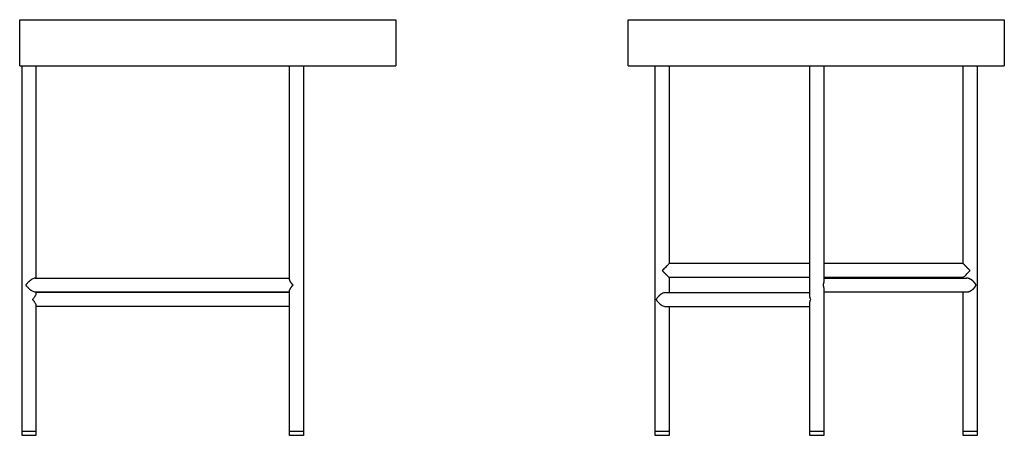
# Model space of a CAD drawing. Header units: millimetres. Extents: x 0 to 1063, y 0 to 1150.
# Tile 2 of 2: x 0 to 1063, y 700 to 1150. Entities that reach past the tile are written whole.
import ezdxf

# ---------------------------------------------------------------- set-up
doc = ezdxf.new("R2010")
doc.units = ezdxf.units.MM
doc.header["$MEASUREMENT"] = 0
doc.layers.add('Make2D$visible$lines', color=7, linetype='Continuous', true_color=0x000000)

msp = doc.modelspace()

# ---------------------------------------------------------------- linework, layer by layer
at = {"layer": 'Make2D$visible$lines'}
for points, degree in [([(0, 1099.5), (0, 1124.5), (0, 1149.5)], 2), ([(304.5, 1149.5), (355.2, 1149.5), (406, 1149.5)], 2), ([(406, 1149.5), (406, 1124.5), (406, 1099.5)], 2), ([(656.9, 1099.5), (656.9, 1124.5), (656.9, 1149.5)], 2), ([(1062.9, 1149.5), (1062.9, 1124.5), (1062.9, 1099.5)], 2), ([(2.6, 704.2), (2.6, 901.9), (2.6, 1099.5)], 2), ([(17.5, 1099.5), (17.5, 984.9), (17.5, 870.2)], 2), ([(291.3, 869.2), (291.3, 984.4), (291.3, 1099.5)], 2), ([(304.5, 1099.5), (355.2, 1099.5), (406, 1099.5)], 2), ([(306.3, 1099.5), (306.3, 901.9), (306.3, 704.2)], 2), ([(686.2, 704.2), (686.2, 901.9), (686.2, 1099.5)], 2), ([(701.2, 1099.5), (701.2, 992.6), (701.2, 885.8)], 2), ([(853.1, 850.8), (853.1, 975.2), (853.1, 1099.5)], 2), ([(868.1, 1099.5), (868.1, 983), (868.1, 866.4)], 2), ([(1018.6, 885.8), (1018.6, 992.6), (1018.6, 1099.5)], 2), ([(1033.6, 1099.5), (1033.6, 901.9), (1033.6, 704.2)], 2), ([(853.1, 885.8), (777.2, 885.8), (701.2, 885.8)], 2), ([(1018.6, 885.8), (943.4, 885.8), (868.1, 885.8)], 2), ([(1026.1, 878.3), (1022.4, 882), (1018.6, 885.8)], 2), ([(693.7, 878.3), (697.5, 874.5), (701.2, 870.8)], 2), ([(16.6, 870.2), (153.9, 870.2), (291.3, 870.2)], 2), ([(295.4, 862.4), (295.4, 862.7), (295.4, 863)], 2), ([(853.1, 870.8), (777.2, 870.8), (701.2, 870.8)], 2), ([(701.2, 870.8), (701.2, 862.6), (701.2, 854.5)], 2), ([(1018.6, 870.8), (943.4, 870.8), (868.1, 870.8)], 2), ([(868.1, 870.2), (945.2, 870.2), (1022.4, 870.2)], 2), ([(868.1, 866.4), (868.1, 866.3), (868.1, 866.3), (868.1, 866.2)], 3), ([(1018.6, 870.2), (1018.6, 870.5), (1018.6, 870.8)], 2), ([(1032.8, 862.4), (1032.8, 862.7), (1032.8, 863)], 2), ([(16.6, 855.2), (153.9, 855.2), (291.3, 855.2)], 2), ([(17.5, 855.2), (17.5, 854.3), (17.5, 853.5)], 2), ([(291.3, 854.5), (154.4, 854.5), (17.5, 854.5)], 2), ([(291.3, 704.2), (291.3, 780.2), (291.3, 856.2)], 2), ([(697.5, 854.5), (775.3, 854.5), (853.1, 854.5)], 2), ([(868.1, 859.1), (868.1, 859), (868.1, 859), (868.1, 858.9)], 3), ([(868.1, 858.9), (868.1, 781.6), (868.1, 704.2)], 2), ([(868.1, 855.2), (945.2, 855.2), (1022.4, 855.2)], 2), ([(1018.6, 704.2), (1018.6, 779.7), (1018.6, 855.2)], 2), ([(13.8, 847.1), (13.8, 847), (13.8, 847)], 2), ([(17.5, 840.5), (17.5, 772.4), (17.5, 704.2)], 2), ([(687.2, 847), (687.2, 847.1), (687.2, 847.1)], 2), ([(687.2, 846.9), (687.2, 847), (687.2, 847)], 2), ([(853.1, 704.2), (853.1, 773.7), (853.1, 843.2)], 2), ([(291.3, 839.5), (154.4, 839.5), (17.5, 839.5)], 2), ([(697.5, 839.5), (775.3, 839.5), (853.1, 839.5)], 2), ([(701.2, 839.5), (701.2, 771.9), (701.2, 704.2)], 2), ([(2.6, 700.2), (2.6, 702.2), (2.6, 704.2)], 2), ([(2.6, 704.2), (2.6, 704.2), (2.6, 704.2)], 2), ([(2.6, 704.2), (2.6, 704.2), (2.6, 704.2)], 2), ([(2.7, 704.2), (2.7, 704.2), (2.6, 704.2)], 2), ([(2.7, 704.2), (2.7, 704.2), (2.7, 704.2)], 2), ([(2.8, 704.2), (2.7, 704.2), (2.7, 704.2)], 2), ([(3.3, 704.2), (3, 704.2), (2.8, 704.2)], 2), ([(3.5, 704.2), (3.4, 704.2), (3.3, 704.2)], 2), ([(3.3, 704.2), (3.3, 704.2), (3.3, 704.2)], 2), ([(3.7, 704.2), (3.6, 704.2), (3.5, 704.2)], 2), ([(3.5, 704.2), (3.5, 704.2), (3.5, 704.2)], 2), ([(3.9, 704.2), (3.8, 704.2), (3.7, 704.2)], 2), ([(3.7, 704.2), (3.7, 704.2), (3.7, 704.2)], 2), ([(4.6, 704.2), (4.2, 704.2), (3.9, 704.2)], 2), ([(3.9, 704.2), (3.9, 704.2), (3.9, 704.2)], 2), ([(4.9, 704.2), (4.7, 704.2), (4.6, 704.2)], 2), ([(4.6, 704.2), (4.6, 704.2), (4.6, 704.2)], 2), ([(5.2, 704.2), (5, 704.2), (4.9, 704.2)], 2), ([(4.9, 704.2), (4.9, 704.2), (4.9, 704.2)], 2), ([(5.5, 704.2), (5.3, 704.2), (5.2, 704.2)], 2), ([(5.2, 704.2), (5.2, 704.2), (5.2, 704.2)], 2), ([(5.8, 704.2), (5.6, 704.2), (5.5, 704.2)], 2), ([(5.5, 704.2), (5.5, 704.2), (5.5, 704.2)], 2), ([(6.1, 704.2), (5.9, 704.2), (5.8, 704.2)], 2), ([(5.8, 704.2), (5.8, 704.2), (5.8, 704.2)], 2), ([(6.3, 704.2), (6.2, 704.2), (6.1, 704.2)], 2), ([(6.4, 704.2), (6.4, 704.2), (6.3, 704.2)], 2), ([(6.7, 704.2), (6.5, 704.2), (6.4, 704.2)], 2), ([(6.8, 704.2), (6.7, 704.2), (6.7, 704.2)], 2), ([(7, 704.2), (6.9, 704.2), (6.8, 704.2)], 2), ([(7.1, 704.2), (7.1, 704.2), (7, 704.2)], 2), ([(7.4, 704.2), (7.2, 704.2), (7.1, 704.2)], 2), ([(7.5, 704.2), (7.4, 704.2), (7.4, 704.2)], 2), ([(7.7, 704.2), (7.6, 704.2), (7.5, 704.2)], 2), ([(7.8, 704.2), (7.8, 704.2), (7.7, 704.2)], 2), ([(8.5, 704.2), (8.1, 704.2), (7.8, 704.2)], 2), ([(9.3, 704.2), (8.9, 704.2), (8.5, 704.2)], 2), ([(9.6, 704.2), (9.4, 704.2), (9.3, 704.2)], 2), ([(9.6, 704.2), (9.6, 704.2), (9.6, 704.2)], 2), ([(9.9, 704.2), (9.8, 704.2), (9.6, 704.2)], 2), ([(10, 704.2), (10, 704.2), (9.9, 704.2)], 2), ([(9.9, 704.2), (9.9, 704.2), (9.9, 704.2)], 2), ([(11.5, 704.2), (10.8, 704.2), (10, 704.2)], 2), ([(12.3, 704.2), (11.9, 704.2), (11.5, 704.2)], 2), ([(12.6, 704.2), (12.5, 704.2), (12.3, 704.2)], 2), ([(12.3, 704.2), (12.3, 704.2), (12.3, 704.2)], 2), ([(13, 704.2), (12.8, 704.2), (12.6, 704.2)], 2), ([(12.6, 704.2), (12.6, 704.2), (12.6, 704.2)], 2), ([(13.3, 704.2), (13.2, 704.2), (13, 704.2)], 2), ([(13, 704.2), (13, 704.2), (13, 704.2)], 2), ([(13.7, 704.2), (13.5, 704.2), (13.3, 704.2)], 2), ([(13.3, 704.2), (13.3, 704.2), (13.3, 704.2)], 2), ([(13.8, 704.2), (13.7, 704.2), (13.7, 704.2)], 2), ([(13.7, 704.2), (13.7, 704.2), (13.7, 704.2)], 2), ([(14, 704.2), (13.9, 704.2), (13.8, 704.2)], 2), ([(14.3, 704.2), (14.2, 704.2), (14, 704.2)], 2), ([(14, 704.2), (14, 704.2), (14, 704.2)], 2), ([(14.4, 704.2), (14.4, 704.2), (14.3, 704.2)], 2), ([(14.3, 704.2), (14.3, 704.2), (14.3, 704.2)], 2), ([(15.2, 704.2), (14.8, 704.2), (14.4, 704.2)], 2), ([(15.2, 704.2), (15.2, 704.2), (15.2, 704.2)], 2), ([(15.3, 704.2), (15.2, 704.2), (15.2, 704.2)], 2), ([(15.5, 704.2), (15.4, 704.2), (15.3, 704.2)], 2), ([(15.7, 704.2), (15.6, 704.2), (15.5, 704.2)], 2), ([(15.5, 704.2), (15.5, 704.2), (15.5, 704.2)], 2), ([(15.8, 704.2), (15.7, 704.2), (15.7, 704.2)], 2), ([(16, 704.2), (15.9, 704.2), (15.8, 704.2)], 2), ([(16.6, 704.2), (16.3, 704.2), (16, 704.2)], 2), ([(16, 704.2), (16, 704.2), (16, 704.2)], 2), ([(16.7, 704.2), (16.7, 704.2), (16.6, 704.2)], 2), ([(16.8, 704.2), (16.7, 704.2), (16.7, 704.2)], 2), ([(17.4, 704.2), (17.1, 704.2), (16.8, 704.2)], 2), ([(16.8, 704.2), (16.8, 704.2), (16.8, 704.2)], 2), ([(17.5, 704.2), (17.5, 702.2), (17.5, 700.2)], 2), ([(291.3, 700.2), (291.3, 702.2), (291.3, 704.2)], 2), ([(291.4, 704.2), (291.3, 704.2), (291.3, 704.2)], 2), ([(291.4, 704.2), (291.4, 704.2), (291.4, 704.2)], 2), ([(291.5, 704.2), (291.5, 704.2), (291.4, 704.2)], 2), ([(291.4, 704.2), (291.4, 704.2), (291.4, 704.2)], 2), ([(291.4, 704.2), (291.4, 704.2), (291.4, 704.2)], 2), ([(292.3, 704.2), (291.9, 704.2), (291.5, 704.2)], 2), ([(292.7, 704.2), (292.5, 704.2), (292.3, 704.2)], 2), ([(293.4, 704.2), (293, 704.2), (292.7, 704.2)], 2), ([(293.6, 704.2), (293.5, 704.2), (293.4, 704.2)], 2), ([(293.7, 704.2), (293.6, 704.2), (293.6, 704.2)], 2), ([(298.8, 704.2), (296.3, 704.2), (293.7, 704.2)], 2), ([(302.6, 704.2), (300.7, 704.2), (298.8, 704.2)], 2), ([(303.9, 704.2), (303.2, 704.2), (302.6, 704.2)], 2), ([(304, 704.2), (304, 704.2), (303.9, 704.2)], 2), ([(304.2, 704.2), (304.1, 704.2), (304, 704.2)], 2), ([(304.9, 704.2), (304.6, 704.2), (304.2, 704.2)], 2), ([(305.3, 704.2), (305.1, 704.2), (304.9, 704.2)], 2), ([(306.1, 704.2), (305.7, 704.2), (305.3, 704.2)], 2), ([(306.2, 704.2), (306.1, 704.2), (306.1, 704.2)], 2), ([(306.2, 704.2), (306.2, 704.2), (306.2, 704.2)], 2), ([(306.2, 704.2), (306.2, 704.2), (306.2, 704.2)], 2), ([(306.2, 704.2), (306.2, 704.2), (306.2, 704.2)], 2), ([(306.3, 704.2), (306.3, 704.2), (306.2, 704.2)], 2), ([(306.3, 704.2), (306.3, 702.2), (306.3, 700.2)], 2), ([(686.2, 700.2), (686.2, 702.2), (686.2, 704.2)], 2), ([(686.3, 704.2), (686.3, 704.2), (686.2, 704.2)], 2), ([(686.3, 704.2), (686.3, 704.2), (686.3, 704.2)], 2), ([(686.4, 704.2), (686.3, 704.2), (686.3, 704.2)], 2), ([(686.3, 704.2), (686.3, 704.2), (686.3, 704.2)], 2), ([(687.2, 704.2), (686.8, 704.2), (686.4, 704.2)], 2), ([(686.4, 704.2), (686.4, 704.2), (686.4, 704.2)], 2), ([(687.6, 704.2), (687.4, 704.2), (687.2, 704.2)], 2), ([(688.3, 704.2), (688, 704.2), (687.6, 704.2)], 2), ([(688.5, 704.2), (688.4, 704.2), (688.3, 704.2)], 2), ([(688.6, 704.2), (688.5, 704.2), (688.5, 704.2)], 2), ([(693.7, 704.2), (691.1, 704.2), (688.6, 704.2)], 2), ([(698.9, 704.2), (696.3, 704.2), (693.7, 704.2)], 2), ([(699.1, 704.2), (699, 704.2), (698.9, 704.2)], 2), ([(698.9, 704.2), (698.9, 704.2), (698.9, 704.2)], 2), ([(699.9, 704.2), (699.5, 704.2), (699.1, 704.2)], 2), ([(700.2, 704.2), (700, 704.2), (699.9, 704.2)], 2), ([(701.1, 704.2), (700.6, 704.2), (700.2, 704.2)], 2), ([(701.1, 704.2), (701.1, 704.2), (701.1, 704.2)], 2), ([(701.1, 704.2), (701.1, 704.2), (701.1, 704.2)], 2), ([(701.1, 704.2), (701.1, 704.2), (701.1, 704.2)], 2), ([(701.2, 704.2), (701.1, 704.2), (701.1, 704.2)], 2), ([(701.2, 704.2), (701.2, 702.2), (701.2, 700.2)], 2), ([(701.2, 704.2), (701.2, 704.2), (701.2, 704.2)], 2), ([(853.1, 700.2), (853.1, 702.2), (853.1, 704.2)], 2), ([(853.2, 704.2), (853.1, 704.2), (853.1, 704.2)], 2), ([(853.2, 704.2), (853.2, 704.2), (853.2, 704.2)], 2), ([(853.3, 704.2), (853.2, 704.2), (853.2, 704.2)], 2), ([(853.3, 704.2), (853.3, 704.2), (853.3, 704.2)], 2), ([(853.9, 704.2), (853.6, 704.2), (853.3, 704.2)], 2), ([(853.3, 704.2), (853.3, 704.2), (853.3, 704.2)], 2), ([(854, 704.2), (853.9, 704.2), (853.9, 704.2)], 2), ([(853.9, 704.2), (853.9, 704.2), (853.9, 704.2)], 2), ([(854.2, 704.2), (854.1, 704.2), (854, 704.2)], 2), ([(854, 704.2), (854, 704.2), (854, 704.2)], 2), ([(854.4, 704.2), (854.3, 704.2), (854.2, 704.2)], 2), ([(854.2, 704.2), (854.2, 704.2), (854.2, 704.2)], 2), ([(855.2, 704.2), (854.8, 704.2), (854.4, 704.2)], 2), ([(854.4, 704.2), (854.4, 704.2), (854.4, 704.2)], 2), ([(855.4, 704.2), (855.3, 704.2), (855.2, 704.2)], 2), ([(855.2, 704.2), (855.2, 704.2), (855.2, 704.2)], 2), ([(855.5, 704.2), (855.4, 704.2), (855.4, 704.2)], 2), ([(855.7, 704.2), (855.6, 704.2), (855.5, 704.2)], 2), ([(856, 704.2), (855.9, 704.2), (855.7, 704.2)], 2), ([(855.7, 704.2), (855.7, 704.2), (855.7, 704.2)], 2), ([(856.3, 704.2), (856.2, 704.2), (856, 704.2)], 2), ([(856, 704.2), (856, 704.2), (856, 704.2)], 2), ([(856.4, 704.2), (856.3, 704.2), (856.3, 704.2)], 2), ([(856.7, 704.2), (856.5, 704.2), (856.4, 704.2)], 2), ([(856.9, 704.2), (856.8, 704.2), (856.7, 704.2)], 2), ([(857, 704.2), (856.9, 704.2), (856.9, 704.2)], 2), ([(857.2, 704.2), (857.1, 704.2), (857, 704.2)], 2), ([(857.3, 704.2), (857.3, 704.2), (857.2, 704.2)], 2), ([(857.6, 704.2), (857.4, 704.2), (857.3, 704.2)], 2), ([(857.7, 704.2), (857.6, 704.2), (857.6, 704.2)], 2), ([(857.9, 704.2), (857.8, 704.2), (857.7, 704.2)], 2), ([(858, 704.2), (858, 704.2), (857.9, 704.2)], 2), ([(858.3, 704.2), (858.2, 704.2), (858, 704.2)], 2), ([(858.4, 704.2), (858.3, 704.2), (858.3, 704.2)], 2), ([(859, 704.2), (858.7, 704.2), (858.4, 704.2)], 2), ([(859.8, 704.2), (859.4, 704.2), (859, 704.2)], 2), ([(860.1, 704.2), (860, 704.2), (859.8, 704.2)], 2), ([(860.2, 704.2), (860.2, 704.2), (860.1, 704.2)], 2), ([(860.5, 704.2), (860.3, 704.2), (860.2, 704.2)], 2), ([(860.6, 704.2), (860.5, 704.2), (860.5, 704.2)], 2), ([(862.5, 704.2), (861.5, 704.2), (860.6, 704.2)], 2), ([(862.8, 704.2), (862.7, 704.2), (862.5, 704.2)], 2), ([(862.9, 704.2), (862.8, 704.2), (862.8, 704.2)], 2), ([(863.2, 704.2), (863, 704.2), (862.9, 704.2)], 2), ([(863.5, 704.2), (863.4, 704.2), (863.2, 704.2)], 2), ([(863.2, 704.2), (863.2, 704.2), (863.2, 704.2)], 2), ([(863.6, 704.2), (863.5, 704.2), (863.5, 704.2)], 2), ([(863.9, 704.2), (863.7, 704.2), (863.6, 704.2)], 2), ([(864.2, 704.2), (864.1, 704.2), (863.9, 704.2)], 2), ([(863.9, 704.2), (863.9, 704.2), (863.9, 704.2)], 2), ([(864.5, 704.2), (864.4, 704.2), (864.2, 704.2)], 2), ([(864.2, 704.2), (864.2, 704.2), (864.2, 704.2)], 2), ([(864.6, 704.2), (864.6, 704.2), (864.5, 704.2)], 2), ([(864.9, 704.2), (864.7, 704.2), (864.6, 704.2)], 2), ([(864.9, 704.2), (864.9, 704.2), (864.9, 704.2)], 2), ([(864.9, 704.2), (864.9, 704.2), (864.9, 704.2)], 2), ([(865.7, 704.2), (865.3, 704.2), (864.9, 704.2)], 2), ([(865.8, 704.2), (865.8, 704.2), (865.7, 704.2)], 2), ([(866, 704.2), (865.9, 704.2), (865.8, 704.2)], 2), ([(865.8, 704.2), (865.8, 704.2), (865.8, 704.2)], 2), ([(866.1, 704.2), (866, 704.2), (866, 704.2)], 2), ([(866.3, 704.2), (866.2, 704.2), (866.1, 704.2)], 2), ([(866.5, 704.2), (866.4, 704.2), (866.3, 704.2)], 2), ([(866.3, 704.2), (866.3, 704.2), (866.3, 704.2)], 2), ([(866.6, 704.2), (866.6, 704.2), (866.5, 704.2)], 2), ([(866.8, 704.2), (866.7, 704.2), (866.6, 704.2)], 2), ([(867, 704.2), (866.9, 704.2), (866.8, 704.2)], 2), ([(866.8, 704.2), (866.8, 704.2), (866.8, 704.2)], 2), ([(867.1, 704.2), (867, 704.2), (867, 704.2)], 2), ([(867.2, 704.2), (867.1, 704.2), (867.1, 704.2)], 2), ([(867.3, 704.2), (867.2, 704.2), (867.2, 704.2)], 2), ([(867.3, 704.2), (867.3, 704.2), (867.3, 704.2)], 2), ([(867.4, 704.2), (867.4, 704.2), (867.3, 704.2)], 2), ([(867.5, 704.2), (867.4, 704.2), (867.4, 704.2)], 2), ([(867.6, 704.2), (867.5, 704.2), (867.5, 704.2)], 2), ([(867.6, 704.2), (867.6, 704.2), (867.6, 704.2)], 2), ([(867.7, 704.2), (867.6, 704.2), (867.6, 704.2)], 2), ([(867.7, 704.2), (867.7, 704.2), (867.7, 704.2)], 2), ([(867.8, 704.2), (867.8, 704.2), (867.7, 704.2)], 2), ([(868, 704.2), (867.9, 704.2), (867.8, 704.2)], 2), ([(868.1, 704.2), (868, 704.2), (868, 704.2)], 2), ([(868.1, 704.2), (868.1, 702.2), (868.1, 700.2)], 2), ([(1018.6, 700.2), (1018.6, 702.2), (1018.6, 704.2)], 2), ([(1018.7, 704.2), (1018.7, 704.2), (1018.6, 704.2)], 2), ([(1018.7, 704.2), (1018.7, 704.2), (1018.7, 704.2)], 2), ([(1018.7, 704.2), (1018.7, 704.2), (1018.7, 704.2)], 2), ([(1018.8, 704.2), (1018.7, 704.2), (1018.7, 704.2)], 2), ([(1018.8, 704.2), (1018.8, 704.2), (1018.8, 704.2)], 2), ([(1019.6, 704.2), (1019.2, 704.2), (1018.8, 704.2)], 2), ([(1020, 704.2), (1019.8, 704.2), (1019.6, 704.2)], 2), ([(1020.7, 704.2), (1020.4, 704.2), (1020, 704.2)], 2), ([(1020.9, 704.2), (1020.8, 704.2), (1020.7, 704.2)], 2), ([(1021, 704.2), (1020.9, 704.2), (1020.9, 704.2)], 2), ([(1026.1, 704.2), (1023.5, 704.2), (1021, 704.2)], 2), ([(1031.3, 704.2), (1028.7, 704.2), (1026.1, 704.2)], 2), ([(1031.3, 704.2), (1031.3, 704.2), (1031.3, 704.2)], 2), ([(1031.5, 704.2), (1031.4, 704.2), (1031.3, 704.2)], 2), ([(1032.3, 704.2), (1031.9, 704.2), (1031.5, 704.2)], 2), ([(1032.6, 704.2), (1032.4, 704.2), (1032.3, 704.2)], 2), ([(1033.5, 704.2), (1033, 704.2), (1032.6, 704.2)], 2), ([(1033.5, 704.2), (1033.5, 704.2), (1033.5, 704.2)], 2), ([(1033.5, 704.2), (1033.5, 704.2), (1033.5, 704.2)], 2), ([(1033.6, 704.2), (1033.6, 702.2), (1033.6, 700.2)], 2), ([(13.8, 700.2), (8.2, 700.2), (2.6, 700.2)], 2)]:
    msp.add_open_spline(points, degree=degree, dxfattribs=at)
for points, weights, degree, knots in [([(0, 1149.5), (-0.2, 1149.5), (27.2, 1149.5), (128.7, 1149.5), (304.5, 1149.5)], [0.867854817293, 0.899317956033, 1, 0.707106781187, 1], 2, [834.485549, 834.485549, 834.485549, 942.477796, 942.477796, 1256.637061, 1256.637061, 1256.637061]), ([(656.9, 1149.5), (656.7, 1149.5), (684.1, 1149.5), (785.6, 1149.5), (961.4, 1149.5), (1062.4, 1149.5), (1062.9, 1149.5)], [0.867854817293, 0.899317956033, 1, 0.707106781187, 1, 0.807788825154, 0.867854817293], 2, [520.326283, 520.326283, 520.326283, 628.318531, 628.318531, 942.477796, 942.477796, 1148.644814, 1148.644814, 1148.644814]), ([(0, 1099.5), (-0.2, 1099.5), (27.2, 1099.5), (128.7, 1099.5), (304.5, 1099.5)], [0.867854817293, 0.899317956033, 1, 0.707106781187, 1], 2, [834.485549, 834.485549, 834.485549, 942.477796, 942.477796, 1256.637061, 1256.637061, 1256.637061]), ([(656.9, 1099.5), (656.7, 1099.5), (684.1, 1099.5), (785.6, 1099.5), (961.4, 1099.5), (1062.4, 1099.5), (1062.9, 1099.5)], [0.867854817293, 0.899317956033, 1, 0.707106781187, 1, 0.807788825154, 0.867854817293], 2, [520.326283, 520.326283, 520.326283, 628.318531, 628.318531, 942.477796, 942.477796, 1148.644814, 1148.644814, 1148.644814]), ([(291.3, 856.2), (291.3, 856.2), (291.3, 856.3), (291.4, 857.1), (291.8, 858), (292.3, 858.9), (292.4, 859), (292.5, 859.3), (292.9, 859.8), (293.3, 860.5), (294, 861.4), (294.5, 862), (294.8, 862.5), (294.9, 862.5), (294.9, 862.6), (294.9, 862.6), (294.9, 862.7), (294.9, 862.7), (294.9, 862.8), (294.9, 862.8), (294.8, 862.9), (294.5, 863.3), (294, 864), (293.1, 865.1), (292.6, 865.9), (292.3, 866.4), (291.8, 867.4), (291.4, 868.3), (291.3, 869.1), (291.3, 869.1), (291.3, 869.2)], [1, 1, 1, 1, 1, 1, 1, 1, 1, 1, 1, 1, 1, 1, 0.975567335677, 0.975567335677, 1, 0.975783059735, 0.975783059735, 1, 1, 1, 1, 1, 1, 1, 1, 1, 1, 1, 1], 3, [18.98741, 18.98741, 18.98741, 18.98741, 19.421433, 19.421433, 23.867428, 23.867428, 23.867428, 24.266108, 24.781665, 25.751427, 26.709781, 28.060692, 28.308515, 28.308515, 28.308515, 28.480664, 28.480664, 28.480664, 28.652795, 28.652795, 28.652795, 28.900618, 30.251529, 31.209883, 33.093882, 33.093882, 33.093882, 37.539877, 37.539877, 37.938926, 37.938926, 37.938926, 37.938926]), ([(295.4, 863), (295.3, 863), (295.3, 862.9), (295.3, 862.8), (295.2, 862.8), (295.2, 862.7), (295.2, 862.7), (295.2, 862.6), (295.2, 862.6), (295.3, 862.5), (295.3, 862.5), (295.3, 862.4), (295.4, 862.4)], [1, 1, 1, 1, 0.974286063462, 0.974286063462, 1, 0.974575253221, 0.974575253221, 1, 1, 1, 1], 3, [0, 0, 0, 0, 0.2102745, 0.2102745, 0.2102745, 0.3831453, 0.3831453, 0.3831453, 0.5559905, 0.5559905, 0.5559905, 0.7662651, 0.7662651, 0.7662651, 0.7662651]), ([(1022.4, 855.2), (1023.7, 855.2), (1025.2, 855.6), (1027.8, 857.1), (1028.9, 858), (1029.9, 858.9), (1030, 859.1), (1030.3, 859.3), (1030.8, 859.9), (1031.4, 860.7), (1032, 861.5), (1032.3, 862.1), (1032.5, 862.4), (1032.5, 862.5), (1032.5, 862.6), (1032.6, 862.6), (1032.6, 862.7), (1032.6, 862.7), (1032.5, 862.8), (1032.5, 862.8), (1032.5, 863), (1032.3, 863.2), (1032, 863.8), (1031.2, 865), (1030.4, 865.9), (1029.9, 866.4), (1028.9, 867.4), (1027.8, 868.3), (1025.2, 869.7), (1023.7, 870.2), (1022.4, 870.2)], [1, 1, 1, 1, 1, 1, 1, 1, 1, 1, 1, 1, 1, 1, 0.989058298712, 0.989058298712, 1, 0.989183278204, 0.989183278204, 1, 1, 1, 1, 1, 1, 1, 1, 1, 1, 1, 1], 3, [14.859232, 14.859232, 14.859232, 14.859232, 19.421433, 19.421433, 23.867428, 23.867428, 23.867428, 24.46356, 25.050348, 26.248373, 27.42739, 27.974644, 28.363991, 28.363991, 28.363991, 28.528022, 28.528022, 28.528022, 28.692044, 28.692044, 28.692044, 29.081391, 29.628644, 30.807661, 33.188607, 33.188607, 33.188607, 37.634602, 37.634602, 42.196803, 42.196803, 42.196803, 42.196803]), ([(1032.8, 863), (1032.8, 863), (1032.8, 862.9), (1032.7, 862.8), (1032.7, 862.8), (1032.7, 862.7), (1032.7, 862.7), (1032.7, 862.6), (1032.7, 862.6), (1032.7, 862.5), (1032.8, 862.5), (1032.8, 862.4), (1032.8, 862.4)], [1, 1, 1, 1, 0.99090018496, 0.99090018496, 1, 0.990938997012, 0.990938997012, 1, 1, 1, 1], 3, [0, 0, 0, 0, 0.2102745, 0.2102745, 0.2102745, 0.3735217, 0.3735217, 0.3735217, 0.5367658, 0.5367658, 0.5367658, 0.7470403, 0.7470403, 0.7470403, 0.7470403]), ([(17.5, 704.2), (17.6, 704.2), (17.5, 704.2), (17.5, 704.2), (17.4, 704.2)], [0.982266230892, 0.990847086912, 1, 0.965423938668, 0.939011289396], 2, [-12.149128, -12.149128, -12.149128, -11.780972, -11.780972, -10.390228, -10.390228, -10.390228]), ([(306.3, 700.2), (306.4, 700.2), (305.3, 700.2), (301.5, 700.2), (295.1, 700.2), (291.5, 700.2), (291.3, 700.2)], [0.863531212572, 0.891779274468, 1, 0.707106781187, 1, 0.815327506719, 0.863531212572], 2, [7.428037, 7.428037, 7.428037, 11.780972, 11.780972, 23.561945, 23.561945, 30.989982, 30.989982, 30.989982]), ([(701.2, 700.2), (701.4, 700.2), (697.5, 700.2), (691, 700.2), (687.2, 700.2), (686.3, 700.2), (686.2, 700.2)], [0.874147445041, 0.798635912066, 1, 0.707106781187, 1, 0.908470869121, 0.874147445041], 2, [3.681554, 3.681554, 3.681554, 11.780972, 11.780972, 23.561945, 23.561945, 27.243499, 27.243499, 27.243499]), ([(868.1, 700.2), (868.3, 700.2), (864.4, 700.2), (857.9, 700.2), (854.1, 700.2), (853.2, 700.2), (853.1, 700.2)], [0.874147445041, 0.798635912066, 1, 0.707106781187, 1, 0.908470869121, 0.874147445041], 2, [3.681554, 3.681554, 3.681554, 11.780972, 11.780972, 23.561945, 23.561945, 27.243499, 27.243499, 27.243499]), ([(1033.6, 700.2), (1033.6, 700.2), (1032.6, 700.2), (1028.9, 700.2), (1022.4, 700.2), (1018.6, 700.2), (1018.6, 700.2)], [0.867854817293, 0.899317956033, 1, 0.707106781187, 1, 0.807788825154, 0.867854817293], 2, [19.512236, 19.512236, 19.512236, 23.561945, 23.561945, 35.342917, 35.342917, 43.074181, 43.074181, 43.074181])]:
    msp.add_rational_spline(points, weights, degree=degree, knots=knots, dxfattribs=at)
for points, knots in [([(701.2, 885.8), (701.2, 885.8), (700.8, 885.4), (700.2, 884.8), (699.8, 884.4), (699.4, 883.9), (698.4, 882.9), (697.8, 882.4), (696.1, 880.7), (694.9, 879.5), (693.7, 878.3)], [14.216725, 14.216725, 14.216725, 14.216725, 18.472533, 18.472533, 18.472533, 21.103672, 21.103672, 23.73301, 23.73301, 28.953842, 28.953842, 28.953842, 28.953842]), ([(1018.6, 870.8), (1018.6, 870.8), (1019, 871.1), (1019.6, 871.8), (1020, 872.1), (1020.5, 872.6), (1021.5, 873.6), (1022, 874.2), (1023.7, 875.8), (1024.9, 877.1), (1026.1, 878.3)], [14.216726, 14.216726, 14.216726, 14.216726, 18.472533, 18.472533, 18.472533, 21.103673, 21.103673, 23.73301, 23.73301, 28.953842, 28.953842, 28.953842, 28.953842]), ([(9.9, 866.2), (9.7, 866.1), (9.2, 865.7), (8.4, 864.9), (7.7, 864.1), (7.1, 863.5), (6.8, 863.1), (6.6, 862.9), (6.6, 862.7), (6.6, 862.7), (6.6, 862.6), (6.6, 862.5), (6.8, 862.2), (7.1, 861.9), (8.1, 860.8), (9, 859.9), (9.9, 859.1)], [0, 0, 0, 0, 0.866105, 1.72881, 3.371706, 4.003438, 4.455435, 4.716262, 4.89127, 4.89127, 4.89127, 5.066782, 5.327064, 5.779061, 6.410793, 9.782499, 9.782499, 9.782499, 9.782499]), ([(16.6, 870.2), (15.8, 870.2), (14.6, 869.7), (12.2, 868.2), (11, 867.2), (9.9, 866.2)], [14.302368, 14.302368, 14.302368, 14.302368, 19.027104, 19.027104, 23.627044, 23.627044, 23.627044, 23.627044]), ([(868.1, 866.2), (868.1, 866.1), (868.1, 865.9), (868, 865.4), (867.9, 864.8), (867.7, 864.2), (867.6, 863.6), (867.4, 863.3), (867.3, 862.9), (867.3, 862.8), (867.3, 862.7), (867.3, 862.6), (867.3, 862.5), (867.3, 862.4), (867.4, 862.1), (867.6, 861.7), (867.7, 861.2), (868, 860.3), (868.1, 859.6), (868.1, 859.1)], [0, 0, 0, 0, 0.3307, 0.66757, 1.448412, 2.263432, 2.591106, 3.213799, 3.406062, 3.683788, 3.683788, 3.683788, 3.809444, 3.955301, 4.140626, 4.776465, 5.104138, 5.919159, 7.367571, 7.367571, 7.367571, 7.367571]), ([(9.9, 859.1), (11, 858.1), (12.2, 857.2), (14.6, 855.7), (15.8, 855.2), (16.6, 855.2)], [0, 0, 0, 0, 4.599939, 4.599939, 9.324675, 9.324675, 9.324675, 9.324675]), ([(17.5, 853.5), (17.5, 853.5), (17.5, 853.5), (17.5, 853.4), (17.5, 853.2), (17.5, 852.8), (17.2, 851.9), (16.4, 850.5), (15.4, 849), (14.5, 847.9), (14.1, 847.3), (13.9, 847.1), (13.8, 847.1), (13.8, 847.1), (13.8, 847.1)], [18.633837, 18.633837, 18.633837, 18.633837, 18.824926, 18.824926, 18.824926, 19.39391, 20.055434, 21.801466, 24.044839, 25.431068, 26.09362, 26.219483, 26.263101, 26.291451, 26.291451, 26.291451, 26.291451]), ([(697.5, 854.5), (696.1, 854.5), (694.7, 854.1), (692.1, 852.6), (690.9, 851.7), (690, 850.8), (689.9, 850.7), (689.6, 850.4), (689.1, 849.9), (688.6, 849.2), (688, 848.4), (687.6, 847.8), (687.4, 847.4), (687.3, 847.1), (687.2, 847.1), (687.2, 847.1)], [43.187132, 43.187132, 43.187132, 43.187132, 47.766276, 47.766276, 52.228371, 52.228371, 52.228371, 52.722267, 53.330736, 54.398049, 55.371743, 55.984158, 56.720274, 56.792942, 56.827917, 56.827917, 56.827917, 56.827917]), ([(854.1, 847), (854.1, 847.1), (853.9, 847.4), (853.6, 848.1), (853.2, 849.3), (853.1, 850.2), (853.1, 850.8)], [0, 0, 0, 0, 0.081361, 1.210644, 2.140188, 3.911354, 3.911354, 3.911354, 3.911354]), ([(13.8, 847), (13.8, 847), (13.8, 847), (13.9, 846.9), (14.1, 846.7), (14.5, 846.2), (15.4, 845), (16.4, 843.5), (17.2, 842.2), (17.5, 841.2), (17.5, 840.8), (17.5, 840.6), (17.5, 840.6), (17.5, 840.5), (17.5, 840.5)], [0, 0, 0, 0, 0.02835, 0.071968, 0.197831, 0.860383, 2.246612, 4.489985, 6.236017, 6.897541, 7.466525, 7.466525, 7.466525, 7.744871, 7.744871, 7.744871, 7.744871]), ([(687.2, 846.9), (687.2, 846.9), (687.3, 846.9), (687.4, 846.7), (687.6, 846.3), (688, 845.6), (688.8, 844.6), (689.5, 843.8), (690, 843.3), (690.9, 842.3), (692.1, 841.4), (694.7, 840), (696.1, 839.5), (697.5, 839.5)], [0, 0, 0, 0, 0.034974, 0.107642, 0.843758, 1.456173, 2.429868, 4.599546, 4.599546, 4.599546, 9.061641, 9.061641, 13.640784, 13.640784, 13.640784, 13.640784]), ([(853.1, 843.2), (853.1, 843.4), (853.1, 843.7), (853.2, 844.3), (853.3, 845), (853.6, 846), (853.9, 846.6), (854.1, 847), (854.1, 847)], [0, 0, 0, 0, 0.436184, 0.882984, 1.807968, 2.737511, 3.866794, 3.94817, 3.94817, 3.94817, 3.94817])]:
    msp.add_open_spline(points, degree=3, knots=knots, dxfattribs=at)
for points, weights in [([(2.6, 704.2), (2.5, 704.2), (2.6, 704.2)], [0.881584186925, 0.873575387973, 0.867854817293]), ([(853.1, 704.2), (853.1, 704.2), (853.1, 704.2)], [0.881584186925, 0.873575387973, 0.867854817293]), ([(1033.6, 704.2), (1033.6, 704.2), (1033.5, 704.2)], [0.874147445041, 0.860418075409, 0.855841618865]), ([(17.5, 700.2), (17.8, 700.2), (13.8, 700.2)], [0.874147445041, 0.798635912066, 1])]:
    msp.add_rational_spline(points, weights, degree=2, dxfattribs=at)

doc.saveas('drawing.dxf')
